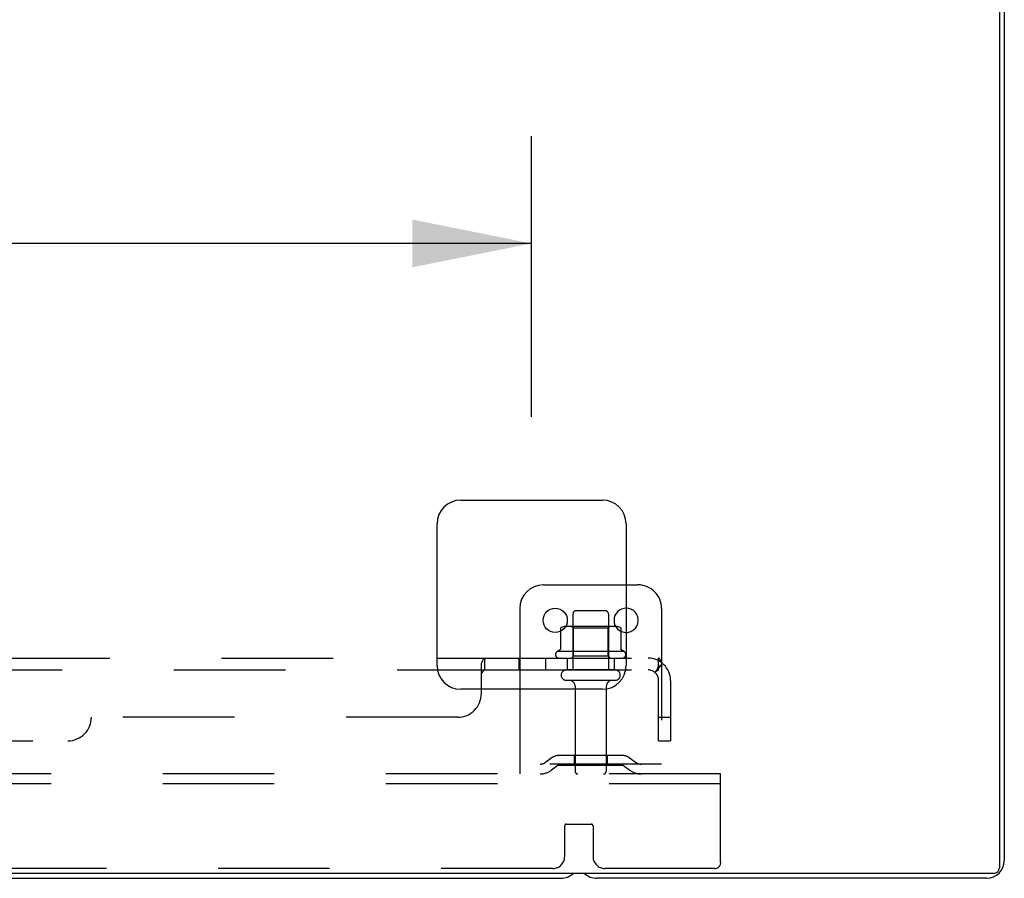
# Model space of a CAD drawing. Header units: inches. Extents: x 0 to 215, y 0 to 139.
# Tile 55 of 118: x 42 to 52, y 107 to 116. Entities that reach past the tile are written whole.
import ezdxf

# ---------------------------------------------------------------- set-up
doc = ezdxf.new("R2010")
doc.units = ezdxf.units.IN
doc.header["$LTSCALE"] = 11.804375
doc.header["$MEASUREMENT"] = 0
doc.linetypes.add('HIDDEN', pattern=[0.2, 0.1, -0.1])
doc.layers.get('0').update_dxf_attribs({"linetype": 'CONTINUOUS'})
for name, color, linetype in [('DEFAULT_2', 8, 'HIDDEN'), ('DIMENSIONS', 7, 'CONTINUOUS'), ('SUBPANEL', 7, 'CONTINUOUS')]:
    doc.layers.add(name, color=color, linetype=linetype)
doc.styles.get("Standard").update_dxf_attribs({"font": 'arial.ttf'})
doc.dimstyles.new('DIMSTYLE_1', dxfattribs={"dimtxt": 0.946875, "dimasz": 1.2625, "dimexe": 0.09, "dimexo": 0.07, "dimgap": 0.0375, "dimtad": 0, "dimtih": 1, "dimtoh": 1, "dimzin": 4, "dimdsep": 46, "dimtxsty": 'Standard', "dimblk": '_FILLED', "dimblk1": '_FILLED', "dimblk2": '_FILLED', "dimcen": 0.09, "dimadec": 3, "dimazin": 1, "dimtfac": 1, "dimtdec": 3, "dimtofl": 0, "dimtmove": 0, "dimatfit": 3, "dimldrblk": '_FILLED', "dimfxl": 0, "dimtolj": 1, "dimtzin": 4, "dimarcsym": 0})

# ---------------------------------------------------------------- blocks, each defined once
blk = doc.blocks.new('_FILLED')
at = {"color": 0, "linetype": 'ByBlock'}
blk.add_solid([(0, 0), (-1, 0.2), (-1, -0.2)], dxfattribs=at)
blk = doc.blocks.new('*D12')
at = {"layer": 'DIMENSIONS', "color": 2, "linetype": 'Continuous'}
for p, q in [((16.702, 111.446), (16.702, 114.415)), ((46.952, 111.446), (46.952, 114.415)), ((16.702, 113.279), (29.699, 113.279)), ((46.952, 113.279), (33.955, 113.279))]:
    blk.add_line(p, q, dxfattribs=at)
at = {"layer": 'DIMENSIONS', "color": 2, "linetype": 'Continuous', "xscale": 1.2625, "yscale": 1.2625, "zscale": 1.2625, "rotation": 180}
blk.add_blockref('_FILLED', (16.702, 113.279), dxfattribs=at)
at = {"layer": 'DIMENSIONS', "color": 2, "linetype": 'Continuous', "xscale": 1.2625, "yscale": 1.2625, "zscale": 1.2625}
blk.add_blockref('_FILLED', (46.952, 113.279), dxfattribs=at)
at = {"layer": 'DIMENSIONS', "color": 2, "linetype": 'Continuous', "insert": (31.827, 113.752), "char_height": 0.9469, "width": 3.30878, "attachment_point": 2, "line_spacing_factor": 0.9}
blk.add_mtext('30.25', dxfattribs=at)

msp = doc.modelspace()

# ---------------------------------------------------------------- linework, layer by layer
at = {"color": 3, "linetype": 'Continuous'}
for p, q in [((51.9, 124.563), (51.9, 106.675)), ((51.952, 124.459), (51.952, 106.752)), ((46.202, 110.563), (47.702, 110.563)), ((45.952, 108.813), (45.952, 110.313)), ((47.952, 110.313), (47.952, 108.813)), ((47.702, 108.563), (46.202, 108.563)), ((51.84, 106.615), (11.814, 106.615)), ((51.763, 106.563), (47.641, 106.563))]:
    msp.add_line(p, q, dxfattribs=at)
at = {"color": 7, "linetype": 'Continuous'}
for p, q in [((47.077, 109.667), (47.952, 109.667)), ((46.827, 109.417), (46.827, 108.563)), ((47.259, 109.208), (47.258, 109.206)), ((47.258, 109.206), (47.258, 109.177)), ((47.896, 109.206), (47.896, 109.177)), ((16.391, 106.563), (47.263, 106.563))]:
    msp.add_line(p, q, dxfattribs=at)
for points in [[(47.264, 109.215), (47.263, 109.215), (47.262, 109.214), (47.26, 109.212), (47.26, 109.211), (47.259, 109.209), (47.259, 109.208)], [(47.89, 109.215), (47.892, 109.215), (47.893, 109.214), (47.894, 109.212), (47.895, 109.211), (47.896, 109.209), (47.896, 109.208), (47.896, 109.206)]]:
    msp.add_lwpolyline(points, dxfattribs=at)
msp.add_circle((47.202, 109.292), 0.128, dxfattribs=at)
at = {"color": 3, "linetype": 'Continuous'}
for centre, radius, start, end in [((46.202, 110.313), 0.25, 90, 180), ((47.702, 110.313), 0.25, 0, 90), ((46.202, 108.813), 0.25, 180, 270), ((47.702, 108.813), 0.25, 270, 360), ((51.763, 106.752), 0.189, 270, 360), ((51.84, 106.675), 0.06, 270, 360), ((47.641, 106.752), 0.189, 226.487, 270)]:
    msp.add_arc(centre, radius, start, end, dxfattribs=at)
at = {"color": 7, "linetype": 'Continuous'}
for centre, radius, start, end in [((47.077, 109.417), 0.25, 90, 180), ((47.952, 109.292), 0.128, 90, 270), ((47.322, 109.086), 0.141, 93.6175, 113.95), ((47.833, 109.086), 0.141, 66.05, 86.3825), ((47.263, 106.752), 0.189, 270, 313.4203)]:
    msp.add_arc(centre, radius, start, end, dxfattribs=at)
at = {"layer": 'DEFAULT_2', "color": 8, "linetype": 'HIDDEN'}
for p, q in [((47.952, 109.667), (48.077, 109.667)), ((47.39, 109.362), (47.39, 108.767)), ((47.735, 109.392), (47.42, 109.392)), ((47.765, 109.362), (47.765, 108.767)), ((48.327, 109.417), (48.327, 107.667)), ((47.258, 109.177), (47.258, 108.988)), ((47.833, 109.228), (47.322, 109.228)), ((47.394, 109.208), (47.374, 109.228)), ((47.761, 109.208), (47.394, 109.208)), ((47.394, 108.912), (47.394, 109.208)), ((47.761, 109.208), (47.781, 109.228)), ((47.761, 108.912), (47.761, 109.208)), ((47.896, 109.177), (47.896, 108.988)), ((47.933, 108.962), (47.221, 108.962)), ((47.243, 108.892), (47.911, 108.892)), ((47.394, 108.912), (47.374, 108.892)), ((47.761, 108.912), (47.394, 108.912)), ((47.761, 108.912), (47.781, 108.892)), ((47.835, 108.767), (47.32, 108.767)), ((47.835, 108.657), (47.32, 108.657)), ((46.827, 108.563), (46.827, 107.667)), ((47.412, 108.594), (47.412, 107.697)), ((47.742, 108.594), (47.742, 107.697)), ((47.17, 107.839), (47.102, 107.79)), ((47.918, 107.861), (47.237, 107.861)), ((47.402, 107.861), (47.402, 107.757)), ((47.752, 107.861), (47.752, 107.757)), ((47.984, 107.839), (48.052, 107.79)), ((48.327, 107.771), (46.827, 107.771)), ((47.231, 107.755), (47.163, 107.706)), ((47.918, 107.757), (47.237, 107.757)), ((47.924, 107.755), (47.992, 107.706)), ((48.952, 107.667), (14.702, 107.667)), ((48.952, 107.563), (48.952, 107.667)), ((48.952, 107.563), (14.702, 107.563)), ((48.952, 106.729), (48.952, 107.563)), ((47.302, 106.792), (47.302, 107.117)), ((47.322, 107.137), (47.582, 107.137)), ((47.602, 107.117), (47.602, 106.792)), ((47.177, 106.667), (16.477, 106.667)), ((48.89, 106.667), (47.727, 106.667))]:
    msp.add_line(p, q, dxfattribs=at)
for points in [[(47.258, 108.988), (47.258, 108.987), (47.258, 108.986), (47.258, 108.985), (47.257, 108.984), (47.257, 108.983), (47.257, 108.983), (47.256, 108.982), (47.256, 108.982), (47.256, 108.981), (47.255, 108.981), (47.255, 108.981), (47.255, 108.98), (47.254, 108.98), (47.254, 108.98), (47.254, 108.98), (47.254, 108.98), (47.253, 108.979), (47.253, 108.979)], [(47.901, 108.979), (47.901, 108.979), (47.901, 108.98), (47.901, 108.98), (47.9, 108.98), (47.9, 108.98), (47.9, 108.98), (47.9, 108.981), (47.899, 108.981), (47.899, 108.981), (47.899, 108.982), (47.898, 108.982), (47.898, 108.983), (47.897, 108.983), (47.897, 108.984), (47.897, 108.985), (47.896, 108.986), (47.896, 108.987), (47.896, 108.988)]]:
    msp.add_lwpolyline(points, dxfattribs=at)
for centre, radius, start, end in [((48.077, 109.417), 0.25, 0, 90), ((47.42, 109.362), 0.03, 90, 180), ((47.735, 109.362), 0.03, 0, 90), ((47.952, 109.292), 0.128, 270, 90), ((47.322, 109.086), 0.141, 90, 93.6175), ((47.833, 109.086), 0.141, 86.3825, 90), ((47.243, 108.93), 0.0384, 124.4497, 270), ((47.577, 108.361), 0.698, 117.6814, 120.6631), ((47.577, 108.361), 0.698, 59.3369, 62.3186), ((47.911, 108.93), 0.0384, 270, 55.5503), ((47.32, 108.712), 0.055, 90, 270), ((47.835, 108.712), 0.055, 270, 90), ((47.35, 108.594), 0.0625, 0, 90), ((47.805, 108.594), 0.0625, 90, 180), ((47.237, 107.747), 0.114, 90, 125.7539), ((47.918, 107.747), 0.114, 54.2461, 90), ((47.041, 107.875), 0.104, 270, 305.7539), ((47.041, 107.875), 0.208, 270, 305.7539), ((47.237, 107.747), 0.01, 90, 125.7539), ((47.442, 107.697), 0.03, 180, 270), ((47.712, 107.697), 0.03, 270, 360), ((47.918, 107.747), 0.01, 54.2461, 90), ((48.113, 107.875), 0.208, 234.2461, 270), ((48.113, 107.875), 0.104, 234.2461, 270), ((47.322, 107.117), 0.02, 90, 180), ((47.582, 107.117), 0.02, 0, 90), ((47.177, 106.792), 0.125, 270, 360), ((47.727, 106.792), 0.125, 180, 270), ((48.89, 106.729), 0.0625, 270, 360)]:
    msp.add_arc(centre, radius, start, end, dxfattribs=at)
at = {"layer": 'SUBPANEL', "color": 8, "linetype": 'HIDDEN'}
for p, q in [((17.702, 108.892), (45.952, 108.892)), ((46.818, 108.892), (46.818, 108.767)), ((46.827, 108.892), (48.296, 108.892)), ((47.099, 108.892), (47.099, 108.767)), ((47.327, 108.892), (47.327, 108.767)), ((47.827, 108.892), (47.827, 108.767)), ((48.335, 108.838), (48.255, 108.741)), ((48.296, 108.767), (48.296, 108.892)), ((17.198, 108.767), (46.456, 108.767)), ((46.827, 108.767), (48.296, 108.767)), ((48.273, 108.763), (48.273, 108.763)), ((48.276, 108.766), (48.276, 108.767)), ((48.296, 108.017), (48.296, 108.655)), ((48.421, 108.655), (48.421, 108.017)), ((46.421, 108.517), (46.421, 108.563)), ((46.171, 108.267), (42.296, 108.267)), ((48.296, 108.267), (48.421, 108.267)), ((21.609, 108.017), (42.046, 108.017)), ((48.296, 108.017), (48.421, 108.017))]:
    msp.add_line(p, q, dxfattribs=at)
at = {"layer": 'SUBPANEL', "color": 3, "linetype": 'Continuous'}
for p, q in [((45.952, 108.892), (46.827, 108.892)), ((46.421, 108.563), (46.421, 108.838))]:
    msp.add_line(p, q, dxfattribs=at)
at = {"layer": 'SUBPANEL', "color": 7, "linetype": 'Continuous'}
for q in [(46.456, 108.892), (46.827, 108.767)]:
    msp.add_line((46.456, 108.767), q, dxfattribs=at)
at = {"layer": 'SUBPANEL', "color": 3, "linetype": 'Continuous'}
for points in [[(46.421, 108.838), (46.423, 108.84), (46.424, 108.842), (46.426, 108.845), (46.427, 108.848), (46.429, 108.851), (46.43, 108.855), (46.432, 108.858)], [(46.432, 108.858), (46.435, 108.866), (46.437, 108.869), (46.438, 108.872), (46.44, 108.876), (46.441, 108.879), (46.443, 108.881), (46.445, 108.884), (46.446, 108.886), (46.448, 108.888), (46.45, 108.89), (46.452, 108.891), (46.453, 108.891), (46.455, 108.892), (46.456, 108.892)]]:
    msp.add_lwpolyline(points, dxfattribs=at)
at = {"layer": 'SUBPANEL', "color": 8, "linetype": 'HIDDEN'}
for points in [[(46.446, 108.886), (46.448, 108.888), (46.45, 108.89), (46.452, 108.891)], [(46.453, 108.891), (46.455, 108.892), (46.456, 108.892)], [(48.316, 108.869), (48.315, 108.872), (48.313, 108.876), (48.312, 108.879), (48.31, 108.881), (48.308, 108.884), (48.306, 108.886), (48.305, 108.888), (48.303, 108.89), (48.301, 108.891), (48.299, 108.891), (48.298, 108.892), (48.296, 108.892)], [(48.335, 108.838), (48.332, 108.84), (48.33, 108.842), (48.328, 108.845), (48.326, 108.848), (48.324, 108.851), (48.323, 108.855), (48.321, 108.858), (48.319, 108.862), (48.316, 108.869)], [(46.421, 108.741), (46.423, 108.741), (46.425, 108.741), (46.426, 108.741)], [(46.428, 108.741), (46.429, 108.741), (46.431, 108.742), (46.432, 108.743), (46.434, 108.744), (46.435, 108.745), (46.437, 108.747)], [(46.449, 108.763), (46.451, 108.764), (46.452, 108.765), (46.454, 108.766)], [(46.454, 108.766), (46.455, 108.767), (46.456, 108.767)], [(48.255, 108.741), (48.256, 108.741), (48.257, 108.741), (48.257, 108.741), (48.258, 108.741), (48.259, 108.741), (48.261, 108.742), (48.262, 108.743), (48.264, 108.744), (48.265, 108.745), (48.267, 108.747), (48.269, 108.749), (48.272, 108.752)], [(48.272, 108.752), (48.275, 108.754), (48.277, 108.756), (48.279, 108.758), (48.281, 108.76), (48.284, 108.762), (48.286, 108.763), (48.288, 108.764), (48.29, 108.765), (48.292, 108.766), (48.294, 108.767), (48.296, 108.767)], [(48.296, 108.826), (48.296, 108.826), (48.296, 108.826), (48.296, 108.826), (48.296, 108.826), (48.296, 108.825), (48.296, 108.825), (48.296, 108.824), (48.296, 108.824), (48.296, 108.823), (48.296, 108.823), (48.295, 108.822), (48.295, 108.821), (48.295, 108.821), (48.295, 108.82), (48.295, 108.819), (48.295, 108.818), (48.295, 108.818), (48.295, 108.817), (48.294, 108.816), (48.294, 108.815), (48.294, 108.815), (48.294, 108.814), (48.294, 108.813), (48.293, 108.812), (48.293, 108.812), (48.293, 108.811), (48.293, 108.81), (48.293, 108.809), (48.292, 108.808), (48.292, 108.807), (48.292, 108.807), (48.292, 108.806), (48.291, 108.805), (48.291, 108.804), (48.291, 108.803), (48.291, 108.802), (48.29, 108.801), (48.29, 108.8), (48.29, 108.8), (48.289, 108.799), (48.289, 108.798), (48.289, 108.797), (48.288, 108.796), (48.288, 108.795), (48.288, 108.794), (48.287, 108.793), (48.287, 108.792), (48.287, 108.791), (48.286, 108.79), (48.286, 108.789), (48.285, 108.788), (48.285, 108.787), (48.285, 108.786), (48.284, 108.785), (48.284, 108.784), (48.283, 108.783), (48.283, 108.782), (48.283, 108.781), (48.282, 108.78), (48.282, 108.779), (48.281, 108.778), (48.281, 108.777), (48.281, 108.776), (48.28, 108.776), (48.28, 108.775), (48.279, 108.774), (48.279, 108.773), (48.279, 108.772), (48.278, 108.772), (48.278, 108.771), (48.277, 108.77), (48.277, 108.769), (48.277, 108.769), (48.276, 108.768), (48.276, 108.767), (48.276, 108.767), (48.275, 108.766), (48.275, 108.765), (48.274, 108.765), (48.274, 108.764), (48.274, 108.764), (48.274, 108.763), (48.273, 108.763), (48.273, 108.763), (48.273, 108.763)], [(48.273, 108.763), (48.273, 108.763), (48.273, 108.763), (48.273, 108.763), (48.274, 108.763), (48.274, 108.764), (48.274, 108.764), (48.275, 108.765), (48.275, 108.765), (48.275, 108.766), (48.276, 108.766)], [(48.296, 108.823), (48.296, 108.824), (48.296, 108.825), (48.296, 108.825), (48.296, 108.826), (48.296, 108.826), (48.296, 108.826), (48.296, 108.826)]]:
    msp.add_lwpolyline(points, dxfattribs=at)
at = {"layer": 'SUBPANEL', "color": 7, "linetype": 'Continuous'}
for points in [[(46.421, 108.741), (46.423, 108.741), (46.425, 108.741), (46.426, 108.741), (46.428, 108.741), (46.429, 108.741), (46.431, 108.742), (46.432, 108.743), (46.434, 108.744), (46.435, 108.745), (46.437, 108.747), (46.438, 108.749), (46.439, 108.75), (46.441, 108.752), (46.443, 108.756)], [(46.443, 108.756), (46.445, 108.758), (46.446, 108.76), (46.448, 108.762), (46.449, 108.763), (46.451, 108.764), (46.452, 108.765), (46.454, 108.766), (46.455, 108.767), (46.456, 108.767)]]:
    msp.add_lwpolyline(points, dxfattribs=at)
at = {"layer": 'SUBPANEL', "color": 8, "linetype": 'HIDDEN'}
for centre, radius, start, end in [((48.184, 108.655), 0.237, 0, 90), ((48.184, 108.655), 0.112, 0, 90), ((46.171, 108.517), 0.25, 270, 360), ((42.046, 108.267), 0.25, 270, 360)]:
    msp.add_arc(centre, radius, start, end, dxfattribs=at)

# ---------------------------------------------------------------- dimensions: what is measured, and where the dimension line sits
at = {"layer": 'DIMENSIONS', "color": 2, "linetype": 'Continuous'}
dim = msp.add_linear_dim(base=(46.952, 113.279), p1=(16.702, 111.376), p2=(46.952, 111.376), dimstyle='DIMSTYLE_1', dxfattribs=at)
dim.commit()
dim.dimension.update_dxf_attribs({"geometry": '*D12', "text_midpoint": (31.829, 113.273), "dimtype": 160})

doc.saveas('drawing.dxf')
